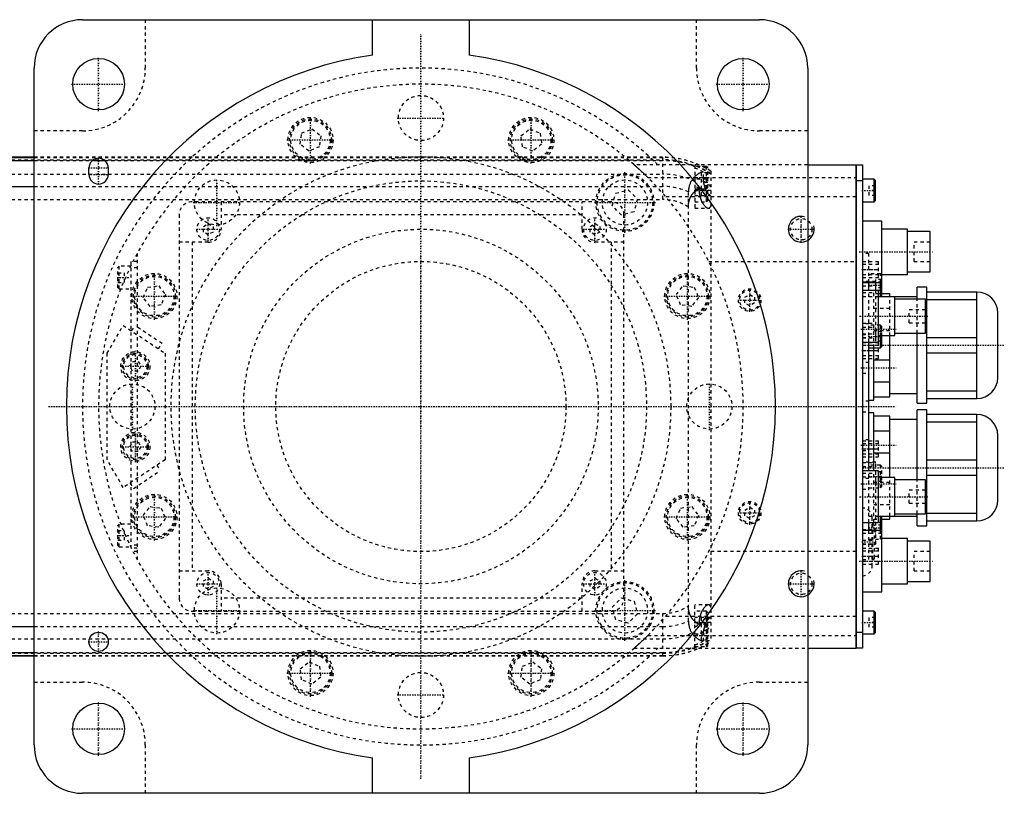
# Model space of a CAD drawing. Extents: x -706 to 181, y -120 to 120.
# Tile 7 of 7: x -124 to 181, y -120 to 120. Entities that reach past the tile are written whole.
import ezdxf

# ---------------------------------------------------------------- set-up
doc = ezdxf.new("R2010")
doc.units = 0
doc.linetypes.add('CENTER', pattern=[1.5, 0.45, -0.5, 0.05, -0.5])
doc.linetypes.add('DASHED', pattern=[2, 1, -1])
for name, color, linetype in [('AM_0', 7, 'CONTINUOUS'), ('AM_10', 7, 'CONTINUOUS'), ('AM_3', 7, 'DASHED'), ('AM_7', 7, 'CENTER')]:
    doc.layers.add(name, color=color, linetype=linetype)

msp = doc.modelspace()

# ---------------------------------------------------------------- linework, layer by layer
at = {"layer": 'AM_0', "color": 7, "linetype": 'CONTINUOUS'}
for p, q in [((-105, 120), (105, 120)), ((-15, 108.97), (-15, 120)), ((15, 120), (15, 108.97)), ((-120, -105), (-120, 105)), ((120, 105), (120, -105)), ((-120, 77.32), (-190.79, 77.32)), ((-190.6, 77.28), (-120, 77.28)), ((-186.5, 76.29), (-120, 76.29)), ((-103, 72), (-103, 74)), ((-101.93, 76.29), (-98.07, 76.29)), ((-97, 74), (-97, 72)), ((120, 75), (135, 75)), ((135, -75), (135, 75)), ((135, 74.95), (135.05, 74.95)), ((135.05, 75), (137, 75)), ((135.05, 75), (135.05, -75)), ((137, 75), (137, -75)), ((140.6, 70.5), (137, 70.5)), ((141, 70.1), (140.6, 70.5)), ((140.6, 63.5), (140.6, 70.5)), ((-167.3, 68.3), (-120, 68.3)), ((135, 69.95), (135.05, 69.95)), ((137, 70), (135.05, 70)), ((141, 63.9), (141, 70.1)), ((137, 63.5), (140.6, 63.5)), ((140.6, 63.5), (141, 63.9)), ((143, 57.5), (137, 57.5)), ((143, 35), (143, 57.5)), ((151, 55), (143, 55)), ((151, 41), (151, 55)), ((158, 54.25), (151, 54.25)), ((158, 41.75), (158, 54.25)), ((143, 41), (151, 41)), ((151, 41.75), (158, 41.75)), ((137, 38.5), (143, 38.5)), ((139, 36), (139, 38.5)), ((142.6, 35), (142.6, 38.5)), ((157, 37), (154, 37)), ((154, 33.27), (154, 37)), ((157, 1), (157, 37)), ((142, 36), (137, 36)), ((142, 20), (142, 36)), ((145.5, 35), (142, 35)), ((154, 34), (142, 34)), ((145.5, 34), (145.5, 35)), ((147, 22), (147, 34)), ((172.5, 35.5), (157, 35.5)), ((172.5, 2.5), (172.5, 35.5)), ((156.5, 33.25), (147, 33.25)), ((156.5, 22.75), (156.5, 33.25)), ((157, 33.2), (172.5, 33.2)), ((179, 9), (179, 29)), ((142, 22), (147, 22)), ((142.6, 18.25), (142.6, 22)), ((143, 18.65), (143, 22)), ((145.5, 3), (145.5, 22)), ((147, 22.75), (156.5, 22.75)), ((154, 1), (154, 22.75)), ((137, 20), (142, 20)), ((139, -20), (139, 20)), ((142.6, 18.25), (143, 18.65)), ((172.5, 21.3), (157, 21.3)), ((139, 18.25), (142.6, 18.25)), ((140.5, 2), (140.5, 18.25)), ((157, 16.7), (172.5, 16.7)), ((140.5, 14.49), (145.5, 14.49)), ((145.5, 7.51), (140.5, 7.51)), ((145.5, 4), (154, 4)), ((172.5, 4.8), (157, 4.8)), ((139, 2), (140.5, 2)), ((140.5, 3), (145.5, 3)), ((154, 1), (157, 1)), ((157, 2.5), (172.5, 2.5)), ((140.5, -2), (139, -2)), ((140.5, -20), (140.5, -2)), ((145.5, -3), (140.5, -3)), ((145.5, -22), (145.5, -3)), ((157, -1), (154, -1)), ((154, -22.75), (154, -1)), ((157, -37), (157, -1)), ((172.5, -2.5), (157, -2.5)), ((172.5, -35.5), (172.5, -2.5)), ((154, -4), (145.5, -4)), ((157, -4.8), (172.5, -4.8)), ((140.5, -7.51), (145.5, -7.51)), ((179, -29), (179, -9)), ((145.5, -14.49), (140.5, -14.49)), ((172.5, -16.7), (157, -16.7)), ((142, -20), (137, -20)), ((142, -36), (142, -20)), ((157, -21.3), (172.5, -21.3)), ((147, -22), (142, -22)), ((147, -34), (147, -22)), ((156.5, -22.75), (147, -22.75)), ((156.5, -33.25), (156.5, -22.75)), ((147, -33.25), (156.5, -33.25)), ((154, -37), (154, -33.27)), ((172.5, -33.2), (157, -33.2)), ((137, -36), (142, -36)), ((139, -38.5), (139, -36)), ((142, -34), (154, -34)), ((142.6, -34.17), (142, -34.17)), ((143, -34.57), (142.6, -34.17)), ((142.6, -38.5), (142.6, -34.17)), ((143, -57.5), (143, -34.57)), ((143, -35), (145.5, -35)), ((145.5, -35), (145.5, -34)), ((157, -35.5), (172.5, -35.5)), ((143, -38.5), (137, -38.5)), ((154, -37), (157, -37)), ((151, -41), (143, -41)), ((151, -55), (151, -41)), ((158, -41.75), (151, -41.75)), ((158, -54.25), (158, -41.75)), ((151, -54.25), (158, -54.25)), ((137, -57.5), (143, -57.5)), ((143, -55), (151, -55)), ((140.6, -63.5), (137, -63.5)), ((141, -63.9), (140.6, -63.5)), ((140.6, -70.5), (140.6, -63.5)), ((141, -70.1), (141, -63.9)), ((-167.3, -68.3), (-120, -68.3)), ((135, -69.95), (135.05, -69.95)), ((135.05, -70), (137, -70)), ((140.6, -70.5), (141, -70.1)), ((137, -70.5), (140.6, -70.5)), ((-186.5, -76.29), (-120, -76.29)), ((120, -75), (135, -75)), ((135, -74.95), (135.05, -74.95)), ((137, -75), (135.05, -75)), ((-190.79, -77.32), (-120, -77.32)), ((-190.6, -77.28), (-120, -77.28)), ((-15, -120), (-15, -108.97)), ((15, -108.97), (15, -120)), ((105, -120), (-105, -120))]:
    msp.add_line(p, q, dxfattribs=at)
for centre, radius in [((-100, 100), 8), ((100, 100), 8), ((-100, -73), 3), ((-100, -100), 8), ((100, -100), 8)]:
    msp.add_circle(centre, radius, dxfattribs=at)
for centre, radius, start, end in [((-105, 105), 15, 90, 180), ((105, 105), 15, 0, 90), ((0, 0), 110, 97.8375, 262.1625), ((0, 0), 110, 277.8375, 82.1625), ((-100, 74), 3, 0, 180), ((-100, 72), 3, 180, 0), ((172.5, 29), 6.5, 0, 90), ((172.5, 9), 6.5, 270, 0), ((172.5, -9), 6.5, 0, 90), ((172.5, -29), 6.5, 270, 0), ((-105, -105), 15, 180, 270), ((105, -105), 15, 270, 0)]:
    msp.add_arc(centre, radius, start, end, dxfattribs=at)
at = {"layer": 'AM_10', "color": 7, "linetype": 'CONTINUOUS'}
for centre in [(118, 55), (118, -55)]:
    msp.add_arc(centre, 4, 75, 15, dxfattribs=at)
at = {"layer": 'AM_3', "color": 6, "linetype": 'DASHED'}
for p, q in [((-85.5, 120), (-85.5, 105)), ((85.5, 105), (85.5, 120)), ((-37, 84.8), (-33.8, 86.12)), ((-33.8, 86.12), (-31.05, 84.01)), ((31.05, 84.01), (33.8, 86.12)), ((33.8, 86.12), (37, 84.8)), ((-105, 85.5), (-120, 85.5)), ((-37.45, 81.36), (-37, 84.8)), ((-31.05, 84.01), (-31.5, 80.58)), ((31.5, 80.58), (31.05, 84.01)), ((37, 84.8), (37.45, 81.36)), ((120, 85.5), (105, 85.5)), ((-34.7, 79.25), (-37.45, 81.36)), ((-31.5, 80.58), (-34.7, 79.25)), ((34.7, 79.25), (31.5, 80.58)), ((37.45, 81.36), (34.7, 79.25)), ((-309, 76.54), (75, 76.54)), ((75, 77.32), (-120, 77.32)), ((-120, 77.28), (75, 77.28)), ((75, 77.32), (75, 64.2)), ((-120, 76.29), (-101.93, 76.29)), ((-98.07, 76.29), (75, 76.29)), ((120, 75), (66.14, 75)), ((85, 74.75), (85, 61.5)), ((88.6, 74.5), (85, 74.5)), ((89, 74.1), (88.6, 74.5)), ((88.6, 63.5), (88.6, 74.5)), ((89, 63.9), (89, 74.1)), ((-309, 72.1), (75, 72.1)), ((70.42, 71), (135, 71)), ((88.6, 70.5), (85, 70.5)), ((87, 72.5), (87, 69.5)), ((89, 72.5), (87, 72.5)), ((87.65, 71), (87.65, 72.74)), ((89, 70.1), (88.6, 70.5)), ((90, 73.02), (90, -73.02)), ((140.6, 65.5), (140.6, 70.5)), ((-120, 68.3), (75, 68.3)), ((85, 67.5), (88.6, 67.5)), ((86.34, 67.64), (86.34, 67)), ((89, 69.5), (87, 69.5)), ((87, 68.5), (87, 65.5)), ((89, 68.5), (87, 68.5)), ((88.6, 67.5), (89, 67.9)), ((139, 68.5), (139, 65.5)), ((141, 68.5), (139, 68.5)), ((-309, 64.2), (75, 64.2)), ((59.38, 62.24), (60.43, 66.14)), ((60.43, 66.14), (64.33, 67.19)), ((64.33, 67.19), (67.19, 64.33)), ((67.19, 64.33), (66.14, 60.43)), ((135, 65), (75.99, 65)), ((83, -66.56), (83, 66.56)), ((90, 67), (85, 67)), ((85, 65.5), (89.8, 65.5)), ((141, 67), (139, 67)), ((141, 65.5), (139, 65.5)), ((59, 63.5), (-71, 63.5)), ((-62, 63.5), (-62, 55)), ((50, 55), (50, 63.5)), ((62.24, 59.38), (59.38, 62.24)), ((85, 63.5), (88.6, 63.5)), ((85, 61.5), (89.23, 61.5)), ((88.6, 63.5), (89, 63.9)), ((-75, 59.5), (-75, -59.5)), ((50, 59.5), (-62, 59.5)), ((66.14, 60.43), (62.24, 59.38)), ((63, -59.5), (63, 59.5)), ((-67.5, 55.87), (-66, 56.73)), ((-67.5, 54.13), (-67.5, 55.87)), ((-66, 56.73), (-64.5, 55.87)), ((-64.5, 55.87), (-64.5, 54.13)), ((52.5, 55.87), (54, 56.73)), ((52.5, 54.13), (52.5, 55.87)), ((54, 56.73), (55.5, 55.87)), ((55.5, 55.87), (55.5, 54.13)), ((-66, 53.27), (-67.5, 54.13)), ((-64.5, 54.13), (-66, 53.27)), ((54, 53.27), (52.5, 54.13)), ((55.5, 54.13), (54, 53.27)), ((-66, 51), (-75, 51)), ((-71, 51), (-71, -51)), ((63, 51), (54, 51)), ((59, 51), (59, -51)), ((158, 51), (153, 51)), ((153, 45), (153, 51)), ((-88, 47.5), (-88, -47.5)), ((139, 47.5), (137, 47.5)), ((139, 38.5), (139, 47.5)), ((-93.6, 43.5), (-94, 43.1)), ((-94, 36.9), (-94, 43.1)), ((-90, 43.5), (-93.6, 43.5)), ((-93.6, 36.5), (-93.6, 43.5)), ((-88, 45), (-90, 45)), ((-90, 45), (-90, -45)), ((-88, 43), (-90, 43)), ((89.3, 45), (135, 45)), ((137, 45), (142, 45)), ((142, 44.05), (137, 44.05)), ((142, 40), (142, 45)), ((153, 45), (158, 45)), ((-94, 41.5), (-92, 41.5)), ((-94, 40), (-92, 40)), ((-92, 38.5), (-92, 41.5)), ((137, 42.5), (142, 42.5)), ((137, 40.95), (142, 40.95)), ((137, 40), (142, 40)), ((142.6, 41.17), (139, 41.17)), ((143, 40.77), (142.6, 41.17)), ((142.6, 38.5), (142.6, 41.17)), ((-94, 38.5), (-92, 38.5)), ((-94, 36.9), (-93.6, 36.5)), ((-86.12, 33.8), (-84.8, 37)), ((-84.8, 37), (-81.36, 37.45)), ((-81.36, 37.45), (-79.25, 34.7)), ((79.25, 34.7), (81.36, 37.45)), ((81.36, 37.45), (84.8, 37)), ((84.8, 37), (86.12, 33.8)), ((141.1, 38.74), (137, 38.74)), ((137, 38.63), (141.1, 38.63)), ((137, 37.42), (141.1, 37.42)), ((143, 39.4), (141, 39.4)), ((141, 39.4), (141, 35.94)), ((143, 38.54), (141, 38.54)), ((143, 36.81), (141, 36.81)), ((141.1, 21.26), (141.1, 38.74)), ((-93.6, 36.5), (-90, 36.5)), ((-84.01, 31.05), (-86.12, 33.8)), ((-79.25, 34.7), (-80.58, 31.5)), ((80.58, 31.5), (79.25, 34.7)), ((86.12, 33.8), (84.01, 31.05)), ((100.5, 33.87), (102, 34.73)), ((100.5, 32.13), (100.5, 33.87)), ((102, 34.73), (103.5, 33.87)), ((103.5, 33.87), (103.5, 32.13)), ((137, 35.34), (141.1, 35.34)), ((137, 34.13), (141.1, 34.13)), ((139, 20), (139, 36)), ((139, 34.17), (142.6, 34.17)), ((140.5, 18.25), (140.5, 36)), ((142, 35), (140.5, 35)), ((143, 35.94), (141, 35.94)), ((142.6, 34.17), (142.6, 35)), ((142.6, 34.17), (143, 34.57)), ((143, 34.57), (143, 35)), ((145.5, 22), (145.5, 34)), ((-80.58, 31.5), (-84.01, 31.05)), ((84.01, 31.05), (80.58, 31.5)), ((102, 31.27), (100.5, 32.13)), ((103.5, 32.13), (102, 31.27)), ((154, 22.75), (154, 33.27)), ((140.5, 30.49), (145.5, 30.49)), ((156.5, 30), (151.5, 30)), ((151.5, 26), (151.5, 30)), ((-97.35, 16.5), (-92.35, 25.16)), ((-92.35, 25.16), (-79.35, 16.5)), ((-89.75, 23.43), (-88.64, 25.09)), ((-80.32, 19.55), (-88.64, 25.09)), ((137, 25.87), (141.1, 25.87)), ((139, 25.65), (137, 25.65)), ((137, 24.66), (141.1, 24.66)), ((142.6, 25.25), (139, 25.25)), ((143, 24.85), (142.6, 25.25)), ((142.6, 22), (142.6, 25.25)), ((143, 22), (143, 24.85)), ((151.5, 26), (156.5, 26)), ((137, 22.58), (141.1, 22.58)), ((137, 22.35), (139, 22.35)), ((145.5, 23.51), (140.5, 23.51)), ((141, 23.25), (141, 20.25)), ((143, 23.25), (141, 23.25)), ((143, 21.75), (141, 21.75)), ((-81.43, 17.89), (-80.32, 19.55)), ((137, 21.37), (141.1, 21.37)), ((137, 21.26), (141.1, 21.26)), ((137, 19.9), (142, 19.9)), ((142, 18.95), (137, 18.95)), ((143, 20.25), (141, 20.25)), ((142, 14.9), (142, 19.9)), ((-97.35, -16.5), (-97.35, 16.5)), ((-79.35, 16.5), (-79.35, -16.5)), ((137, 17.4), (142, 17.4)), ((137, 15.85), (142, 15.85)), ((-90.33, 12.5), (-89.47, 14)), ((-89.47, 11), (-90.33, 12.5)), ((-89.47, 14), (-87.73, 14)), ((-87.73, 14), (-86.87, 12.5)), ((-86.87, 12.5), (-87.73, 11)), ((137, 14.9), (142, 14.9)), ((139, 13.65), (137, 13.65)), ((-87.73, 11), (-89.47, 11)), ((137, 10.35), (139, 10.35)), ((139, 1.65), (137, 1.65)), ((137, -1.65), (139, -1.65)), ((-90.33, -12.5), (-89.47, -11)), ((-89.47, -11), (-87.73, -11)), ((-87.73, -11), (-86.87, -12.5)), ((139, -10.35), (137, -10.35)), ((137, -10.65), (142, -10.65)), ((142, -11.6), (137, -11.6)), ((142, -15.65), (142, -10.65)), ((-89.47, -14), (-90.33, -12.5)), ((-87.73, -14), (-89.47, -14)), ((-86.87, -12.5), (-87.73, -14)), ((137, -13.15), (142, -13.15)), ((137, -13.65), (139, -13.65)), ((137, -14.7), (142, -14.7)), ((-92.35, -25.16), (-97.35, -16.5)), ((-79.35, -16.5), (-92.35, -25.16)), ((-81.95, -18.23), (-80.84, -19.89)), ((137, -15.65), (142, -15.65)), ((141.1, -17.26), (137, -17.26)), ((137, -17.37), (141.1, -17.37)), ((142.6, -18.25), (139, -18.25)), ((141.1, -42.74), (141.1, -17.26)), ((143, -18.65), (142.6, -18.25)), ((142.6, -25.25), (142.6, -18.25)), ((-89.16, -25.44), (-80.84, -19.89)), ((137, -18.58), (141.1, -18.58)), ((137, -20.66), (141.1, -20.66)), ((139, -36), (139, -20)), ((140.5, -36), (140.5, -20)), ((141, -20.25), (141, -23.25)), ((143, -20.25), (141, -20.25)), ((143, -24.85), (143, -18.65)), ((-90.27, -23.77), (-89.16, -25.44)), ((137, -21.87), (141.1, -21.87)), ((139, -22.35), (137, -22.35)), ((140.5, -23.51), (145.5, -23.51)), ((143, -21.75), (141, -21.75)), ((143, -23.25), (141, -23.25)), ((145.5, -34), (145.5, -22)), ((154, -33.27), (154, -22.75)), ((137, -25.65), (139, -25.65)), ((139, -25.25), (142.6, -25.25)), ((142.6, -25.25), (143, -24.85)), ((156.5, -26), (151.5, -26)), ((151.5, -30), (151.5, -26)), ((145.5, -30.49), (140.5, -30.49)), ((151.5, -30), (156.5, -30)), ((-86.12, -33.8), (-84.01, -31.05)), ((-84.01, -31.05), (-80.58, -31.5)), ((-80.58, -31.5), (-79.25, -34.7)), ((79.25, -34.7), (80.58, -31.5)), ((80.58, -31.5), (84.01, -31.05)), ((84.01, -31.05), (86.12, -33.8)), ((100.5, -32.13), (102, -31.27)), ((100.5, -33.87), (100.5, -32.13)), ((102, -31.27), (103.5, -32.13)), ((103.5, -32.13), (103.5, -33.87)), ((-93.6, -36.5), (-94, -36.9)), ((-90, -36.5), (-93.6, -36.5)), ((-93.6, -43.5), (-93.6, -36.5)), ((-84.8, -37), (-86.12, -33.8)), ((-79.25, -34.7), (-81.36, -37.45)), ((81.36, -37.45), (79.25, -34.7)), ((86.12, -33.8), (84.8, -37)), ((102, -34.73), (100.5, -33.87)), ((103.5, -33.87), (102, -34.73)), ((142, -34.17), (139, -34.17)), ((140, -49.5), (140, -34.5)), ((140.2, -36.5), (140, -36.5)), ((140.2, -47.5), (140.2, -36.5)), ((140.5, -35), (143, -35)), ((143, -35.94), (141, -35.94)), ((141, -35.94), (141, -39.4)), ((-94, -43.1), (-94, -36.9)), ((-94, -38.5), (-92, -38.5)), ((-92, -41.5), (-92, -38.5)), ((-81.36, -37.45), (-84.8, -37)), ((84.8, -37), (81.36, -37.45)), ((137, -38.13), (141.1, -38.13)), ((137, -39.34), (141.1, -39.34)), ((139, -47.5), (139, -38.5)), ((140.7, -47), (140.7, -37)), ((143, -36.81), (141, -36.81)), ((143, -38.54), (141, -38.54)), ((143, -39.4), (141, -39.4)), ((142.6, -41.17), (142.6, -38.5)), ((-94, -40), (-92, -40)), ((-94, -41.5), (-92, -41.5)), ((137, -41.42), (141.1, -41.42)), ((137, -42.63), (141.1, -42.63)), ((137, -42.74), (141.1, -42.74)), ((139, -41.17), (142.6, -41.17)), ((142.6, -41.17), (143, -40.77)), ((-94, -43.1), (-93.6, -43.5)), ((-93.6, -43.5), (-90, -43.5)), ((-88, -43), (-90, -43)), ((-88, -44), (-90, -44)), ((-88, -45), (-90, -45)), ((135, -45), (89.3, -45)), ((137, -43.95), (142, -43.95)), ((142, -44.9), (137, -44.9)), ((142, -48.95), (142, -43.95)), ((158, -45), (153, -45)), ((153, -51), (153, -45)), ((137, -46.45), (142, -46.45)), ((137, -47.5), (139, -47.5)), ((137, -48), (142, -48)), ((140, -47.5), (140.2, -47.5)), ((-75, -51), (-66, -51)), ((54, -51), (63, -51)), ((137, -48.95), (142, -48.95)), ((153, -51), (158, -51)), ((-67.5, -54.13), (-66, -53.27)), ((-67.5, -55.87), (-67.5, -54.13)), ((-66, -53.27), (-64.5, -54.13)), ((-64.5, -54.13), (-64.5, -55.87)), ((52.5, -54.13), (54, -53.27)), ((52.5, -55.87), (52.5, -54.13)), ((54, -53.27), (55.5, -54.13)), ((55.5, -54.13), (55.5, -55.87)), ((-66, -56.73), (-67.5, -55.87)), ((-64.5, -55.87), (-66, -56.73)), ((-62, -55), (-62, -63.5)), ((50, -63.5), (50, -55)), ((54, -56.73), (52.5, -55.87)), ((55.5, -55.87), (54, -56.73)), ((50, -59.5), (-62, -59.5)), ((59.38, -62.24), (62.24, -59.38)), ((62.24, -59.38), (66.14, -60.43)), ((66.14, -60.43), (67.19, -64.33)), ((-71, -63.5), (59, -63.5)), ((60.43, -66.14), (59.38, -62.24)), ((89.23, -61.5), (85, -61.5)), ((85, -74.75), (85, -61.5)), ((88.6, -63.5), (85, -63.5)), ((89, -63.9), (88.6, -63.5)), ((88.6, -74.5), (88.6, -63.5)), ((89, -74.1), (89, -63.9)), ((-309, -64.2), (75, -64.2)), ((64.33, -67.19), (60.43, -66.14)), ((67.19, -64.33), (64.33, -67.19)), ((75, -64.2), (75, -77.32)), ((75.99, -65), (135, -65)), ((89.8, -65.5), (85, -65.5)), ((90, -67), (85, -67)), ((86.34, -67), (86.34, -67.64)), ((87, -65.5), (87, -68.5)), ((139, -65.5), (139, -68.5)), ((141, -65.5), (139, -65.5)), ((141, -67), (139, -67)), ((-120, -68.3), (75, -68.3)), ((88.6, -67.5), (85, -67.5)), ((89, -68.5), (87, -68.5)), ((87, -69.5), (87, -72.5)), ((89, -69.5), (87, -69.5)), ((89, -67.9), (88.6, -67.5)), ((88.6, -70.5), (89, -70.1)), ((141, -68.5), (139, -68.5)), ((-309, -72.1), (75, -72.1)), ((70.42, -71), (135, -71)), ((85, -70.5), (88.6, -70.5)), ((89, -72.5), (87, -72.5)), ((87.65, -72.74), (87.65, -71)), ((-120, -76.29), (75, -76.29)), ((66.14, -75), (120, -75)), ((85, -74.5), (88.6, -74.5)), ((88.6, -74.5), (89, -74.1)), ((-309, -76.54), (75, -76.54)), ((-120, -77.28), (75, -77.28)), ((-120, -77.32), (75, -77.32)), ((-37.45, -81.36), (-34.7, -79.25)), ((-34.7, -79.25), (-31.5, -80.58)), ((31.5, -80.58), (34.7, -79.25)), ((34.7, -79.25), (37.45, -81.36)), ((-37, -84.8), (-37.45, -81.36)), ((-31.5, -80.58), (-31.05, -84.01)), ((31.05, -84.01), (31.5, -80.58)), ((37.45, -81.36), (37, -84.8)), ((-120, -85.5), (-105, -85.5)), ((-33.8, -86.12), (-37, -84.8)), ((-31.05, -84.01), (-33.8, -86.12)), ((33.8, -86.12), (31.05, -84.01)), ((37, -84.8), (33.8, -86.12)), ((105, -85.5), (120, -85.5)), ((-85.5, -105), (-85.5, -120)), ((85.5, -120), (85.5, -105))]:
    msp.add_line(p, q, dxfattribs=at)
for points in [[(66.14, 75, 0), (66.14, 75, 0), (66.15, 75, 0), (66.15, 75, 0), (66.15, 74.99, 0), (66.15, 74.99, 0), (66.16, 74.99, 0), (66.16, 74.98, 0), (66.17, 74.97, 0), (66.18, 74.97, 0), (66.19, 74.96, 0), (66.2, 74.95, 0), (66.21, 74.95, 0), (66.22, 74.93, 0), (66.23, 74.92, 0), (66.25, 74.91, 0), (66.27, 74.89, 0), (66.29, 74.87, 0), (66.3, 74.87, 0), (66.31, 74.86, 0), (66.33, 74.84, 0), (66.35, 74.82, 0), (66.36, 74.81, 0), (66.37, 74.8, 0), (66.4, 74.77, 0), (66.42, 74.75, 0), (66.44, 74.74, 0), (66.45, 74.73, 0), (66.48, 74.7, 0), (66.51, 74.68, 0), (66.54, 74.65, 0), (66.57, 74.62, 0), (66.6, 74.59, 0), (66.62, 74.58, 0), (66.63, 74.57, 0), (66.67, 74.54, 0), (66.7, 74.51, 0), (66.74, 74.47, 0), (66.77, 74.44, 0), (66.81, 74.41, 0), (66.83, 74.39, 0), (66.84, 74.38, 0), (66.88, 74.34, 0), (66.92, 74.31, 0), (66.96, 74.27, 0), (67, 74.24, 0), (67.04, 74.2, 0), (67.06, 74.19, 0), (67.08, 74.17, 0), (67.12, 74.13, 0), (67.16, 74.1, 0), (67.2, 74.06, 0), (67.24, 74.02, 0), (67.28, 73.99, 0), (67.3, 73.97, 0), (67.32, 73.95, 0), (67.36, 73.91, 0), (67.4, 73.87, 0), (67.45, 73.83, 0), (67.49, 73.79, 0), (67.53, 73.75, 0), (67.55, 73.73, 0), (67.58, 73.71, 0), (67.62, 73.67, 0), (67.67, 73.63, 0), (67.69, 73.61, 0), (67.83, 73.48, 0), (68.12, 73.21, 0), (68.41, 72.94, 0), (68.72, 72.65, 0), (69.03, 72.35, 0), (69.34, 72.05, 0), (69.5, 71.9, 0), (69.66, 71.75, 0), (69.97, 71.45, 0), (70.27, 71.15, 0), (70.42, 71, 0)], [(84.35, 70.61, 0), (84.28, 70.52, 0), (84.15, 70.34, 0), (84.03, 70.15, 0), (83.97, 70.06, 0), (83.91, 69.96, 0), (83.79, 69.76, 0), (83.68, 69.55, 0), (83.58, 69.34, 0), (83.49, 69.12, 0), (83.4, 68.9, 0), (83.36, 68.78, 0), (83.32, 68.67, 0), (83.25, 68.43, 0), (83.19, 68.19, 0), (83.13, 67.94, 0), (83.09, 67.7, 0), (83.05, 67.45, 0), (83.04, 67.32, 0), (83.03, 67.2, 0), (83.01, 66.94, 0), (83, 66.69, 0), (83, 66.56, 0)], [(87.65, 72.74, 0), (87.56, 72.73, 0), (87.38, 72.7, 0), (87.2, 72.65, 0), (87.11, 72.62, 0), (87.01, 72.59, 0), (86.83, 72.53, 0), (86.64, 72.45, 0), (86.44, 72.36, 0), (86.25, 72.26, 0), (86.06, 72.15, 0), (85.97, 72.09, 0), (85.87, 72.03, 0), (85.68, 71.9, 0), (85.5, 71.76, 0), (85.31, 71.61, 0), (85.13, 71.45, 0), (84.95, 71.28, 0), (84.86, 71.19, 0), (84.78, 71.1, 0), (84.6, 70.91, 0), (84.43, 70.71, 0), (84.35, 70.61, 0)], [(89.8, 65.5, 0), (89.79, 65.5, 0), (89.77, 65.5, 0), (89.75, 65.5, 0), (89.74, 65.5, 0), (89.73, 65.51, 0), (89.71, 65.51, 0), (89.7, 65.52, 0), (89.68, 65.52, 0), (89.66, 65.53, 0), (89.63, 65.54, 0), (89.62, 65.55, 0), (89.61, 65.55, 0), (89.59, 65.56, 0), (89.57, 65.57, 0), (89.55, 65.59, 0), (89.53, 65.6, 0), (89.5, 65.62, 0), (89.49, 65.63, 0), (89.48, 65.64, 0), (89.46, 65.65, 0), (89.43, 65.67, 0), (89.42, 65.68, 0), (89.41, 65.69, 0), (89.39, 65.72, 0), (89.36, 65.74, 0), (89.35, 65.75, 0), (89.34, 65.76, 0), (89.31, 65.79, 0), (89.29, 65.81, 0), (89.26, 65.84, 0), (89.24, 65.87, 0), (89.21, 65.9, 0), (89.2, 65.92, 0), (89.18, 65.93, 0), (89.16, 65.96, 0), (89.13, 66, 0), (89.11, 66.03, 0), (89.08, 66.06, 0), (89.05, 66.1, 0), (89.04, 66.12, 0), (89.03, 66.14, 0), (89, 66.17, 0), (88.97, 66.21, 0), (88.95, 66.25, 0), (88.92, 66.29, 0), (88.89, 66.34, 0), (88.88, 66.36, 0), (88.87, 66.38, 0), (88.84, 66.42, 0), (88.81, 66.47, 0), (88.79, 66.51, 0), (88.76, 66.56, 0), (88.73, 66.6, 0), (88.72, 66.63, 0), (88.71, 66.65, 0), (88.68, 66.7, 0), (88.66, 66.75, 0), (88.63, 66.8, 0), (88.6, 66.85, 0), (88.58, 66.9, 0), (88.57, 66.93, 0), (88.55, 66.95, 0), (88.53, 67, 0), (88.5, 67.06, 0), (88.49, 67.08, 0), (88.48, 67.11, 0), (88.45, 67.16, 0), (88.43, 67.22, 0), (88.42, 67.25, 0), (88.41, 67.28, 0), (88.38, 67.33, 0), (88.36, 67.39, 0), (88.33, 67.45, 0), (88.31, 67.51, 0), (88.28, 67.57, 0), (88.27, 67.6, 0), (88.26, 67.63, 0), (88.24, 67.69, 0), (88.21, 67.76, 0), (88.19, 67.82, 0), (88.17, 67.89, 0), (88.15, 67.95, 0), (88.13, 67.99, 0), (88.12, 68.02, 0), (88.1, 68.09, 0), (88.08, 68.16, 0), (88.06, 68.23, 0), (88.04, 68.3, 0), (88.02, 68.37, 0), (88.01, 68.41, 0), (88, 68.44, 0), (87.98, 68.52, 0), (87.96, 68.59, 0), (87.94, 68.66, 0), (87.92, 68.74, 0), (87.9, 68.81, 0), (87.89, 68.85, 0), (87.88, 68.89, 0), (87.87, 68.96, 0), (87.85, 69.04, 0), (87.84, 69.12, 0), (87.82, 69.2, 0), (87.81, 69.27, 0), (87.8, 69.31, 0), (87.79, 69.35, 0), (87.78, 69.43, 0), (87.77, 69.51, 0), (87.76, 69.55, 0), (87.75, 69.59, 0), (87.74, 69.67, 0), (87.73, 69.75, 0), (87.73, 69.79, 0), (87.72, 69.83, 0), (87.71, 69.91, 0), (87.7, 69.99, 0), (87.69, 70.07, 0), (87.69, 70.15, 0), (87.68, 70.24, 0), (87.68, 70.28, 0), (87.67, 70.32, 0), (87.67, 70.4, 0), (87.66, 70.48, 0), (87.66, 70.56, 0), (87.66, 70.64, 0), (87.65, 70.72, 0), (87.65, 70.76, 0), (87.65, 70.8, 0), (87.65, 70.88, 0), (87.65, 70.96, 0), (87.65, 71, 0)], [(83, 61.92, 0), (83, 62.15, 0), (83.01, 62.41, 0), (83.02, 62.48, 0), (83.02, 62.55, 0), (83.03, 62.59, 0), (83.03, 62.63, 0), (83.04, 62.7, 0), (83.04, 62.77, 0), (83.05, 62.85, 0), (83.06, 62.92, 0), (83.07, 62.99, 0), (83.07, 63.03, 0), (83.08, 63.07, 0), (83.09, 63.14, 0), (83.1, 63.21, 0), (83.11, 63.25, 0), (83.11, 63.28, 0), (83.13, 63.36, 0), (83.14, 63.43, 0), (83.15, 63.46, 0), (83.16, 63.5, 0), (83.17, 63.57, 0), (83.19, 63.64, 0), (83.21, 63.71, 0), (83.22, 63.78, 0), (83.24, 63.86, 0), (83.25, 63.89, 0), (83.26, 63.93, 0), (83.28, 63.99, 0), (83.3, 64.06, 0), (83.32, 64.13, 0), (83.35, 64.2, 0), (83.37, 64.27, 0), (83.38, 64.3, 0), (83.39, 64.33, 0), (83.42, 64.4, 0), (83.44, 64.47, 0), (83.47, 64.53, 0), (83.49, 64.6, 0), (83.52, 64.66, 0), (83.54, 64.69, 0), (83.55, 64.72, 0), (83.58, 64.79, 0), (83.61, 64.85, 0), (83.64, 64.91, 0), (83.67, 64.97, 0), (83.7, 65.03, 0), (83.71, 65.06, 0), (83.73, 65.09, 0), (83.76, 65.15, 0), (83.79, 65.21, 0), (83.83, 65.27, 0), (83.86, 65.33, 0), (83.89, 65.39, 0), (83.91, 65.42, 0), (83.93, 65.45, 0), (83.96, 65.5, 0), (84, 65.56, 0), (84.02, 65.59, 0), (84.04, 65.61, 0), (84.07, 65.67, 0), (84.11, 65.72, 0), (84.13, 65.75, 0), (84.15, 65.78, 0), (84.19, 65.83, 0), (84.22, 65.88, 0), (84.26, 65.93, 0), (84.3, 65.98, 0), (84.34, 66.03, 0), (84.36, 66.06, 0), (84.38, 66.08, 0), (84.42, 66.13, 0), (84.46, 66.18, 0), (84.6, 66.34, 0), (84.86, 66.6, 0), (85.11, 66.84, 0), (85.38, 67.05, 0), (85.51, 67.15, 0), (85.65, 67.25, 0), (85.92, 67.42, 0), (86.2, 67.57, 0), (86.34, 67.64, 0)], [(86.34, 67, 0), (86.34, 66.96, 0), (86.34, 66.88, 0), (86.34, 66.79, 0), (86.34, 66.75, 0), (86.34, 66.71, 0), (86.35, 66.63, 0), (86.35, 66.54, 0), (86.36, 66.46, 0), (86.36, 66.37, 0), (86.37, 66.29, 0), (86.38, 66.25, 0), (86.38, 66.21, 0), (86.39, 66.12, 0), (86.4, 66.04, 0), (86.41, 65.95, 0), (86.42, 65.87, 0), (86.44, 65.79, 0), (86.44, 65.75, 0), (86.45, 65.71, 0), (86.47, 65.62, 0), (86.48, 65.54, 0), (86.49, 65.5, 0)], [(86.49, 65.5, 0), (86.5, 65.44, 0), (86.53, 65.31, 0), (86.56, 65.19, 0), (86.58, 65.13, 0), (86.59, 65.07, 0), (86.63, 64.95, 0), (86.66, 64.83, 0), (86.7, 64.71, 0), (86.73, 64.6, 0), (86.77, 64.48, 0), (86.79, 64.43, 0), (86.82, 64.37, 0), (86.86, 64.26, 0), (86.9, 64.15, 0), (86.94, 64.04, 0), (86.99, 63.94, 0), (87.04, 63.84, 0), (87.06, 63.79, 0), (87.08, 63.74, 0), (87.13, 63.64, 0), (87.18, 63.54, 0), (87.2, 63.5, 0)], [(90, 65.59, 0), (89.97, 65.56, 0), (89.9, 65.52, 0), (89.84, 65.5, 0), (89.8, 65.5, 0)], [(87.2, 63.5, 0), (87.26, 63.4, 0), (87.37, 63.2, 0), (87.48, 63.02, 0), (87.53, 62.93, 0), (87.59, 62.84, 0), (87.71, 62.67, 0), (87.83, 62.51, 0), (87.95, 62.36, 0), (88.07, 62.22, 0), (88.19, 62.09, 0), (88.25, 62.03, 0), (88.31, 61.98, 0), (88.43, 61.87, 0), (88.55, 61.78, 0), (88.66, 61.7, 0), (88.78, 61.63, 0), (88.89, 61.58, 0), (88.94, 61.56, 0), (88.99, 61.54, 0), (89.09, 61.51, 0), (89.19, 61.5, 0), (89.23, 61.5, 0)], [(89.23, 61.5, 0), (89.26, 61.5, 0), (89.31, 61.51, 0), (89.37, 61.52, 0), (89.39, 61.52, 0), (89.42, 61.53, 0), (89.47, 61.55, 0), (89.52, 61.58, 0), (89.57, 61.61, 0), (89.62, 61.65, 0), (89.66, 61.69, 0), (89.69, 61.72, 0), (89.71, 61.74, 0), (89.75, 61.8, 0), (89.79, 61.86, 0), (89.83, 61.93, 0), (89.86, 62, 0), (89.9, 62.08, 0), (89.91, 62.12, 0), (89.93, 62.16, 0), (89.96, 62.25, 0), (89.99, 62.34, 0), (90, 62.39, 0)], [(86.34, -67.64, 0), (86.2, -67.57, 0), (85.92, -67.42, 0), (85.64, -67.24, 0), (85.5, -67.14, 0), (85.36, -67.04, 0), (85.1, -66.82, 0), (84.84, -66.59, 0), (84.59, -66.32, 0), (84.45, -66.16, 0), (84.41, -66.11, 0), (84.37, -66.07, 0), (84.35, -66.04, 0), (84.33, -66.02, 0), (84.29, -65.97, 0), (84.25, -65.92, 0), (84.21, -65.87, 0), (84.17, -65.81, 0), (84.14, -65.76, 0), (84.12, -65.73, 0), (84.1, -65.71, 0), (84.06, -65.65, 0), (84.03, -65.6, 0), (84.01, -65.57, 0), (83.99, -65.54, 0), (83.96, -65.49, 0), (83.92, -65.43, 0), (83.9, -65.4, 0), (83.89, -65.38, 0), (83.85, -65.32, 0), (83.82, -65.26, 0), (83.79, -65.2, 0), (83.75, -65.14, 0), (83.72, -65.08, 0), (83.71, -65.05, 0), (83.69, -65.02, 0), (83.66, -64.96, 0), (83.63, -64.9, 0), (83.6, -64.83, 0), (83.57, -64.77, 0), (83.54, -64.71, 0), (83.53, -64.68, 0), (83.52, -64.64, 0), (83.49, -64.58, 0), (83.46, -64.52, 0), (83.44, -64.45, 0), (83.41, -64.39, 0), (83.39, -64.32, 0), (83.38, -64.29, 0), (83.37, -64.25, 0), (83.34, -64.19, 0), (83.32, -64.12, 0), (83.3, -64.05, 0), (83.28, -63.98, 0), (83.26, -63.92, 0), (83.25, -63.88, 0), (83.24, -63.85, 0), (83.22, -63.78, 0), (83.2, -63.71, 0), (83.19, -63.64, 0), (83.17, -63.57, 0), (83.16, -63.5, 0), (83.15, -63.46, 0), (83.14, -63.43, 0), (83.13, -63.36, 0), (83.11, -63.28, 0), (83.11, -63.25, 0), (83.1, -63.21, 0), (83.09, -63.14, 0), (83.08, -63.07, 0), (83.07, -63.03, 0), (83.07, -62.99, 0), (83.06, -62.92, 0), (83.05, -62.85, 0), (83.04, -62.77, 0), (83.04, -62.7, 0), (83.03, -62.63, 0), (83.03, -62.59, 0), (83.02, -62.55, 0), (83.02, -62.48, 0), (83.01, -62.41, 0), (83, -62.15, 0), (83, -61.92, 0)], [(87.2, -63.5, 0), (87.18, -63.54, 0), (87.13, -63.64, 0), (87.08, -63.74, 0), (87.06, -63.79, 0), (87.04, -63.84, 0), (86.99, -63.94, 0), (86.94, -64.04, 0), (86.9, -64.15, 0), (86.86, -64.26, 0), (86.82, -64.37, 0), (86.79, -64.43, 0), (86.77, -64.48, 0), (86.73, -64.6, 0), (86.7, -64.71, 0), (86.66, -64.83, 0), (86.63, -64.95, 0), (86.59, -65.07, 0), (86.58, -65.13, 0), (86.56, -65.19, 0), (86.53, -65.31, 0), (86.5, -65.44, 0), (86.49, -65.5, 0)], [(89.23, -61.5, 0), (89.19, -61.5, 0), (89.09, -61.51, 0), (88.99, -61.54, 0), (88.94, -61.56, 0), (88.89, -61.58, 0), (88.78, -61.63, 0), (88.66, -61.7, 0), (88.55, -61.78, 0), (88.43, -61.87, 0), (88.31, -61.98, 0), (88.25, -62.03, 0), (88.19, -62.09, 0), (88.07, -62.22, 0), (87.95, -62.36, 0), (87.83, -62.51, 0), (87.71, -62.67, 0), (87.59, -62.84, 0), (87.53, -62.93, 0), (87.48, -63.02, 0), (87.37, -63.2, 0), (87.26, -63.4, 0), (87.2, -63.5, 0)], [(90, -62.39, 0), (89.99, -62.34, 0), (89.96, -62.25, 0), (89.93, -62.16, 0), (89.91, -62.12, 0), (89.9, -62.08, 0), (89.86, -62, 0), (89.83, -61.93, 0), (89.79, -61.86, 0), (89.75, -61.8, 0), (89.71, -61.74, 0), (89.69, -61.72, 0), (89.66, -61.69, 0), (89.62, -61.65, 0), (89.57, -61.61, 0), (89.52, -61.58, 0), (89.47, -61.55, 0), (89.42, -61.53, 0), (89.39, -61.52, 0), (89.37, -61.52, 0), (89.31, -61.51, 0), (89.26, -61.5, 0), (89.23, -61.5, 0)], [(83, -66.56, 0), (83, -66.69, 0), (83.01, -66.94, 0), (83.03, -67.19, 0), (83.04, -67.32, 0), (83.05, -67.44, 0), (83.09, -67.69, 0), (83.13, -67.94, 0), (83.18, -68.19, 0), (83.25, -68.43, 0), (83.32, -68.66, 0), (83.36, -68.78, 0), (83.4, -68.89, 0), (83.49, -69.12, 0), (83.58, -69.34, 0), (83.68, -69.55, 0), (83.79, -69.76, 0), (83.91, -69.96, 0), (83.97, -70.06, 0), (84.03, -70.15, 0), (84.15, -70.34, 0), (84.28, -70.52, 0), (84.35, -70.61, 0)], [(86.49, -65.5, 0), (86.48, -65.54, 0), (86.47, -65.62, 0), (86.45, -65.71, 0), (86.44, -65.75, 0), (86.44, -65.79, 0), (86.42, -65.87, 0), (86.41, -65.95, 0), (86.4, -66.04, 0), (86.39, -66.12, 0), (86.38, -66.21, 0), (86.38, -66.25, 0), (86.37, -66.29, 0), (86.36, -66.37, 0), (86.36, -66.46, 0), (86.35, -66.54, 0), (86.35, -66.63, 0), (86.34, -66.71, 0), (86.34, -66.75, 0), (86.34, -66.79, 0), (86.34, -66.88, 0), (86.34, -66.96, 0), (86.34, -67, 0)], [(87.65, -71, 0), (87.65, -70.96, 0), (87.65, -70.88, 0), (87.65, -70.8, 0), (87.65, -70.76, 0), (87.65, -70.72, 0), (87.66, -70.64, 0), (87.66, -70.56, 0), (87.66, -70.48, 0), (87.67, -70.4, 0), (87.67, -70.32, 0), (87.68, -70.28, 0), (87.68, -70.24, 0), (87.69, -70.15, 0), (87.69, -70.07, 0), (87.7, -69.99, 0), (87.71, -69.91, 0), (87.72, -69.83, 0), (87.73, -69.79, 0), (87.73, -69.75, 0), (87.74, -69.67, 0), (87.75, -69.59, 0), (87.76, -69.55, 0), (87.77, -69.51, 0), (87.78, -69.43, 0), (87.79, -69.35, 0), (87.8, -69.31, 0), (87.81, -69.27, 0), (87.82, -69.2, 0), (87.84, -69.12, 0), (87.85, -69.04, 0), (87.87, -68.96, 0), (87.88, -68.89, 0), (87.89, -68.85, 0), (87.9, -68.81, 0), (87.92, -68.74, 0), (87.94, -68.66, 0), (87.96, -68.59, 0), (87.98, -68.52, 0), (88, -68.44, 0), (88.01, -68.41, 0), (88.02, -68.37, 0), (88.04, -68.3, 0), (88.06, -68.23, 0), (88.08, -68.16, 0), (88.1, -68.09, 0), (88.12, -68.02, 0), (88.13, -67.99, 0), (88.15, -67.95, 0), (88.17, -67.89, 0), (88.19, -67.82, 0), (88.21, -67.76, 0), (88.24, -67.69, 0), (88.26, -67.63, 0), (88.27, -67.6, 0), (88.28, -67.57, 0), (88.31, -67.51, 0), (88.33, -67.45, 0), (88.36, -67.39, 0), (88.38, -67.33, 0), (88.41, -67.28, 0), (88.42, -67.25, 0), (88.43, -67.22, 0), (88.45, -67.16, 0), (88.48, -67.11, 0), (88.49, -67.08, 0), (88.5, -67.06, 0), (88.53, -67, 0), (88.55, -66.95, 0), (88.57, -66.93, 0), (88.58, -66.9, 0), (88.6, -66.85, 0), (88.63, -66.8, 0), (88.66, -66.75, 0), (88.68, -66.7, 0), (88.71, -66.65, 0), (88.72, -66.63, 0), (88.73, -66.6, 0), (88.76, -66.56, 0), (88.79, -66.51, 0), (88.81, -66.47, 0), (88.84, -66.42, 0), (88.87, -66.38, 0), (88.88, -66.36, 0), (88.89, -66.34, 0), (88.92, -66.29, 0), (88.95, -66.25, 0), (88.97, -66.21, 0), (89, -66.17, 0), (89.03, -66.14, 0), (89.04, -66.12, 0), (89.05, -66.1, 0), (89.08, -66.06, 0), (89.11, -66.03, 0), (89.13, -66, 0), (89.16, -65.96, 0), (89.18, -65.93, 0), (89.2, -65.92, 0), (89.21, -65.9, 0), (89.24, -65.87, 0), (89.26, -65.84, 0), (89.29, -65.81, 0), (89.31, -65.79, 0), (89.34, -65.76, 0), (89.35, -65.75, 0), (89.36, -65.74, 0), (89.39, -65.72, 0), (89.41, -65.69, 0), (89.42, -65.68, 0), (89.43, -65.67, 0), (89.46, -65.65, 0), (89.48, -65.64, 0), (89.49, -65.63, 0), (89.5, -65.62, 0), (89.53, -65.6, 0), (89.55, -65.59, 0), (89.57, -65.57, 0), (89.59, -65.56, 0), (89.61, -65.55, 0), (89.62, -65.55, 0), (89.63, -65.54, 0), (89.66, -65.53, 0), (89.68, -65.52, 0), (89.7, -65.52, 0), (89.71, -65.51, 0), (89.73, -65.51, 0), (89.74, -65.5, 0), (89.75, -65.5, 0), (89.77, -65.5, 0), (89.79, -65.5, 0), (89.8, -65.5, 0)], [(89.8, -65.5, 0), (89.84, -65.5, 0), (89.9, -65.52, 0), (89.97, -65.56, 0), (90, -65.59, 0)], [(70.42, -71, 0), (70.27, -71.15, 0), (69.97, -71.45, 0), (69.66, -71.75, 0), (69.5, -71.9, 0), (69.34, -72.05, 0), (69.03, -72.35, 0), (68.72, -72.65, 0), (68.41, -72.94, 0), (68.12, -73.21, 0), (67.83, -73.48, 0), (67.69, -73.61, 0), (67.67, -73.63, 0), (67.62, -73.67, 0), (67.58, -73.71, 0), (67.55, -73.73, 0), (67.53, -73.75, 0), (67.49, -73.79, 0), (67.45, -73.83, 0), (67.4, -73.87, 0), (67.36, -73.91, 0), (67.32, -73.95, 0), (67.3, -73.97, 0), (67.28, -73.99, 0), (67.24, -74.02, 0), (67.2, -74.06, 0), (67.16, -74.1, 0), (67.12, -74.13, 0), (67.08, -74.17, 0), (67.06, -74.19, 0), (67.04, -74.2, 0), (67, -74.24, 0), (66.96, -74.27, 0), (66.92, -74.31, 0), (66.88, -74.34, 0), (66.84, -74.38, 0), (66.83, -74.39, 0), (66.81, -74.41, 0), (66.77, -74.44, 0), (66.74, -74.47, 0), (66.7, -74.51, 0), (66.67, -74.54, 0), (66.63, -74.57, 0), (66.62, -74.58, 0), (66.6, -74.59, 0), (66.57, -74.62, 0), (66.54, -74.65, 0), (66.51, -74.68, 0), (66.48, -74.7, 0), (66.45, -74.73, 0), (66.44, -74.74, 0), (66.42, -74.75, 0), (66.4, -74.77, 0), (66.37, -74.8, 0), (66.36, -74.81, 0), (66.35, -74.82, 0), (66.33, -74.84, 0), (66.31, -74.86, 0), (66.3, -74.87, 0), (66.29, -74.87, 0), (66.27, -74.89, 0), (66.25, -74.91, 0), (66.23, -74.92, 0), (66.22, -74.93, 0), (66.21, -74.95, 0), (66.2, -74.95, 0), (66.19, -74.96, 0), (66.18, -74.97, 0), (66.17, -74.97, 0), (66.16, -74.98, 0), (66.16, -74.99, 0), (66.15, -74.99, 0), (66.15, -74.99, 0), (66.15, -75, 0), (66.15, -75, 0), (66.14, -75, 0), (66.14, -75, 0)], [(84.35, -70.61, 0), (84.43, -70.71, 0), (84.6, -70.91, 0), (84.77, -71.1, 0), (84.86, -71.19, 0), (84.95, -71.28, 0), (85.13, -71.45, 0), (85.31, -71.61, 0), (85.5, -71.76, 0), (85.68, -71.9, 0), (85.87, -72.03, 0), (85.97, -72.09, 0), (86.07, -72.15, 0), (86.26, -72.26, 0), (86.45, -72.36, 0), (86.64, -72.45, 0), (86.83, -72.53, 0), (87.02, -72.6, 0), (87.12, -72.63, 0), (87.21, -72.65, 0), (87.39, -72.7, 0), (87.56, -72.73, 0), (87.65, -72.74, 0)]]:
    msp.add_polyline3d(points, dxfattribs=at)
for centre, radius in [((0, 89.5), 7), ((-34.25, 82.69), 7), ((-34.25, 82.69), 6.5), ((-34.25, 82.69), 6.1), ((34.25, 82.69), 7), ((34.25, 82.69), 6.5), ((34.25, 82.69), 6.1), ((0, 0), 77.5), ((-63.29, 63.29), 7), ((63.29, 63.29), 9), ((63.29, 63.29), 8.6), ((63.29, 63.29), 7), ((0, 0), 70), ((-66, 55), 3.5), ((54, 55), 3.5), ((118, 55), 3.32), ((0, 0), 55), ((0, 0), 45), ((0, 0), 45), ((-82.69, 34.25), 7), ((-82.69, 34.25), 6.5), ((-82.69, 34.25), 6.1), ((82.69, 34.25), 7), ((82.69, 34.25), 6.5), ((82.69, 34.25), 6.1), ((102, 33), 3.5), ((102, 33), 3.1), ((-88.6, 12.5), 4.5), ((-88.6, 12.5), 4), ((-88.6, 12.5), 3.6), ((-89.5, 0), 7), ((89.5, 0), 7), ((-88.6, -12.5), 4.5), ((-88.6, -12.5), 4), ((-88.6, -12.5), 3.6), ((-82.69, -34.25), 7), ((82.69, -34.25), 7), ((-82.69, -34.25), 6.5), ((-82.69, -34.25), 6.1), ((82.69, -34.25), 6.5), ((82.69, -34.25), 6.1), ((102, -33), 3.5), ((102, -33), 3.1), ((-66, -55), 3.5), ((54, -55), 3.5), ((118, -55), 3.32), ((63.29, -63.29), 9), ((63.29, -63.29), 8.6), ((-63.29, -63.29), 7), ((63.29, -63.29), 7), ((-34.25, -82.69), 7), ((-34.25, -82.69), 6.5), ((34.25, -82.69), 7), ((34.25, -82.69), 6.5), ((-34.25, -82.69), 6.1), ((34.25, -82.69), 6.1), ((0, -89.5), 7)]:
    msp.add_circle(centre, radius, dxfattribs=at)
for centre, radius, start, end in [((0, 0), 105, 45.5847, 314.4153), ((-105, 105), 19.5, 270, 0), ((105, 105), 19.5, 180, 270), ((0, 0), 100, 48.5904, 311.4096), ((75, 49), 28.32, 58.0174, 90), ((75, 49), 28.28, 57.9645, 90), ((75, 49), 27.54, 57.0038, 90), ((75, 49), 27.29, 68.5078, 90), ((75, 49), 27.62, 57.1102, 68.7759), ((75, 49), 26.9, 61.9504, 68.176), ((0, 0), 100, 314.7651, 45.2349), ((75, 49), 23.1, 64.3441, 90), ((75, 49), 24.36, 51.9935, 65.7637), ((75, 49), 19.3, 65.5117, 90), ((75, 49), 21.81, 58.6873, 62.7152), ((75, 49), 15.2, 58.2431, 90), ((-71, 59.5), 4, 90, 180), ((59, 59.5), 4, 0, 90), ((-66, 55), 4, 270, 0), ((54, 55), 4, 180, 270), ((137, -34.5), 3, 0, 90), ((140.2, -37), 0.5, 0, 90), ((140.2, -47), 0.5, 270, 0), ((-66, -55), 4, 0, 90), ((54, -55), 4, 90, 180), ((137, -49.5), 3, 270, 0), ((-71, -59.5), 4, 180, 270), ((59, -59.5), 4, 270, 0), ((75, -49), 15.2, 270, 301.7569), ((75, -49), 19.3, 270, 294.4883), ((75, -49), 23.1, 270, 295.6559), ((75, -49), 21.81, 297.2848, 301.3127), ((75, -49), 24.36, 294.2363, 308.0065), ((75, -49), 27.54, 270, 302.9962), ((75, -49), 28.28, 270, 302.0355), ((75, -49), 28.32, 270, 301.9826), ((75, -49), 27.62, 291.2241, 302.8898), ((75, -49), 26.9, 291.824, 298.0496), ((75, -49), 27.29, 270, 291.4922), ((-105, -105), 19.5, 0, 90), ((105, -105), 19.5, 90, 180)]:
    msp.add_arc(centre, radius, start, end, dxfattribs=at)
at = {"layer": 'AM_7', "color": 4, "linetype": 'CENTER'}
for p, q in [((0, -115.5), (0, 115.5)), ((-100, 91.6), (-100, 108.4)), ((100, 91.6), (100, 108.4)), ((-108.4, 100), (-91.6, 100)), ((91.6, 100), (108.4, 100)), ((-34.25, 75.34), (-34.25, 90.04)), ((-7.35, 89.5), (7.35, 89.5)), ((34.25, 75.34), (34.25, 90.04)), ((-41.6, 82.69), (-26.9, 82.69)), ((26.9, 82.69), (41.6, 82.69)), ((-100, 68.85), (-100, 77.15)), ((-103.15, 74), (-96.85, 74)), ((-103.15, 72), (-96.85, 72)), ((-63.29, 55.94), (-63.29, 70.64)), ((63.29, 53.84), (63.29, 72.74)), ((84.8, 71), (89.2, 71)), ((84.8, 67), (89.2, 67)), ((136.8, 67), (141.2, 67)), ((-70.64, 63.29), (-55.94, 63.29)), ((53.84, 63.29), (72.74, 63.29)), ((-66, 51.32), (-66, 58.67)), ((54, 51.32), (54, 58.67)), ((118, 50.8), (118, 59.2)), ((-69.67, 55), (-62.33, 55)), ((50.33, 55), (57.67, 55)), ((113.8, 55), (122.2, 55)), ((0, -47.25), (0, 47.25)), ((135.95, 48), (159.05, 48)), ((-94.2, 40), (-89.8, 40)), ((-82.69, 26.9), (-82.69, 41.6)), ((82.69, 26.9), (82.69, 41.6)), ((136.75, 42.5), (142.25, 42.5)), ((102, 29.32), (102, 36.67)), ((138.8, 37.67), (143.2, 37.67)), ((-90.04, 34.25), (-75.34, 34.25)), ((75.34, 34.25), (90.04, 34.25)), ((98.33, 33), (105.67, 33)), ((136.03, 28), (157.47, 28)), ((136.5, 24), (147.5, 24)), ((138.8, 21.75), (143.2, 21.75)), ((137, 19), (181, 19)), ((-88.6, 7.77), (-88.6, 17.22)), ((136.75, 17.4), (142.25, 17.4)), ((-93.32, 12.5), (-83.88, 12.5)), ((136.5, 12), (147.5, 12)), ((-89.5, -7.35), (-89.5, 7.35)), ((89.5, -7.35), (89.5, 7.35)), ((-115.5, 0), (147.5, 0)), ((-47.25, 0), (47.25, 0)), ((-88.6, -17.23), (-88.6, -7.78)), ((136.5, -12), (147.5, -12)), ((-93.32, -12.5), (-83.88, -12.5)), ((136.75, -13.15), (142.25, -13.15)), ((137, -19), (181, -19)), ((136.5, -24), (147.5, -24)), ((138.8, -21.75), (143.2, -21.75)), ((-82.69, -41.6), (-82.69, -26.9)), ((82.69, -41.6), (82.69, -26.9)), ((102, -36.68), (102, -29.33)), ((136.03, -28), (157.47, -28)), ((98.33, -33), (105.67, -33)), ((-90.04, -34.25), (-75.34, -34.25)), ((75.34, -34.25), (90.04, -34.25)), ((138.8, -37.67), (143.2, -37.67)), ((-94.2, -40), (-89.8, -40)), ((136.81, -42), (140.88, -42)), ((135.95, -48), (159.05, -48)), ((136.75, -46.45), (142.25, -46.45)), ((-66, -58.68), (-66, -51.33)), ((54, -58.68), (54, -51.33)), ((118, -59.2), (118, -50.8)), ((63.29, -72.74), (63.29, -53.84)), ((-69.67, -55), (-62.33, -55)), ((-63.29, -70.64), (-63.29, -55.94)), ((50.33, -55), (57.67, -55)), ((113.8, -55), (122.2, -55)), ((-70.64, -63.29), (-55.94, -63.29)), ((53.84, -63.29), (72.74, -63.29)), ((84.8, -67), (89.2, -67)), ((136.8, -67), (141.2, -67)), ((-100, -76.15), (-100, -69.85)), ((-103.15, -73), (-96.85, -73)), ((84.8, -71), (89.2, -71)), ((-34.25, -90.04), (-34.25, -75.34)), ((34.25, -90.04), (34.25, -75.34)), ((-41.6, -82.69), (-26.9, -82.69)), ((26.9, -82.69), (41.6, -82.69)), ((-100, -108.4), (-100, -91.6)), ((-7.35, -89.5), (7.35, -89.5)), ((100, -108.4), (100, -91.6)), ((-108.4, -100), (-91.6, -100)), ((91.6, -100), (108.4, -100))]:
    msp.add_line(p, q, dxfattribs=at)

doc.saveas('drawing.dxf')
